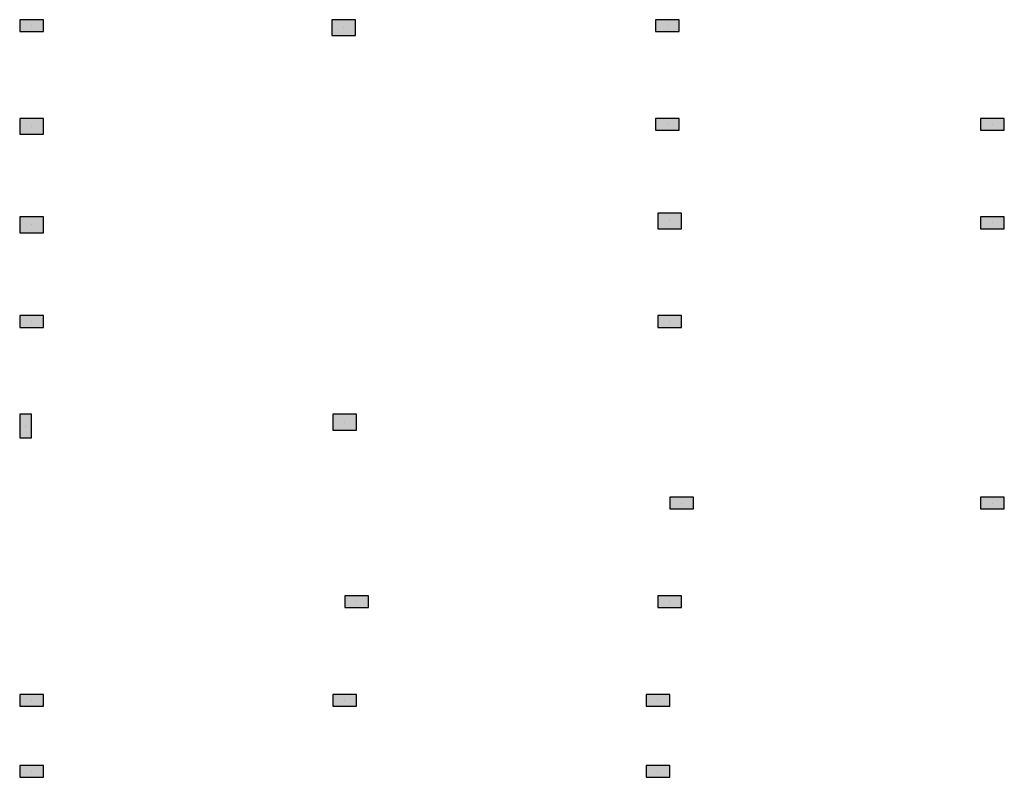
# Model space of a CAD drawing. Extents: x 0 to 119, y 0 to 84.
# Tile 6 of 12: x 61 to 84, y 24 to 42. Entities that reach past the tile are written whole.
import ezdxf

# ---------------------------------------------------------------- set-up
doc = ezdxf.new("R2010")
doc.units = 0
doc.header["$MEASUREMENT"] = 0
for name, color, linetype in [('1', 1, 'CONTINUOUS'), ('2', 2, 'CONTINUOUS'), ('9', 9, 'CONTINUOUS')]:
    doc.layers.add(name, color=color, linetype=linetype)

msp = doc.modelspace()

# ---------------------------------------------------------------- linework, layer by layer
at = {"layer": '1', "linetype": 'Continuous'}
for p, q in [((61.459644, 41.768422), (61.459644, 41.768422)), ((76.114189, 41.768422), (76.114189, 41.768422)), ((68.650553, 41.722967), (68.650553, 41.722967)), ((76.114189, 39.495695), (76.114189, 39.495695)), ((83.605098, 39.495695), (83.605098, 39.495695)), ((61.459644, 39.45024), (61.459644, 39.45024)), ((76.168735, 37.268422), (76.168735, 37.268422)), ((83.605098, 37.222967), (83.605098, 37.222967)), ((61.459644, 37.177513), (61.459644, 37.177513)), ((61.459644, 34.95024), (61.459644, 34.95024)), ((76.168735, 34.95024), (76.168735, 34.95024)), ((61.32328, 32.541149), (61.32328, 32.541149)), ((68.677825, 32.632058), (68.677825, 32.632058)), ((76.441462, 30.768422), (76.441462, 30.768422)), ((83.605098, 30.768422), (83.605098, 30.768422)), ((68.950553, 28.495695), (68.950553, 28.495695)), ((76.168735, 28.495695), (76.168735, 28.495695)), ((61.459644, 26.222967), (61.459644, 26.222967)), ((68.677825, 26.222967), (68.677825, 26.222967)), ((75.896007, 26.222967), (75.896007, 26.222967)), ((61.459644, 24.586604), (61.459644, 24.586604)), ((75.896007, 24.586604), (75.896007, 24.586604))]:
    msp.add_line(p, q, dxfattribs=at)
at = {"layer": '2', "linetype": 'Continuous'}
for points in [[(61.732371, 41.632058), (61.732371, 41.904785), (61.186916, 41.904785), (61.186916, 41.632058), (61.732371, 41.632058)], [(68.92328, 41.541149), (68.92328, 41.904785), (68.377825, 41.904785), (68.377825, 41.541149), (68.92328, 41.541149)], [(76.386916, 41.632058), (76.386916, 41.904785), (75.841462, 41.904785), (75.841462, 41.632058), (76.386916, 41.632058)], [(61.732371, 39.268422), (61.732371, 39.632058), (61.186916, 39.632058), (61.186916, 39.268422), (61.732371, 39.268422)], [(76.386916, 39.359331), (76.386916, 39.632058), (75.841462, 39.632058), (75.841462, 39.359331), (76.386916, 39.359331)], [(83.877825, 39.359331), (83.877825, 39.632058), (83.332371, 39.632058), (83.332371, 39.359331), (83.877825, 39.359331)], [(76.441462, 37.086604), (76.441462, 37.45024), (75.896007, 37.45024), (75.896007, 37.086604), (76.441462, 37.086604)], [(61.732371, 36.995695), (61.732371, 37.359331), (61.186916, 37.359331), (61.186916, 36.995695), (61.732371, 36.995695)], [(83.332371, 37.359331), (83.332371, 37.086604), (83.877825, 37.086604), (83.877825, 37.359331), (83.332371, 37.359331)], [(61.732371, 34.813876), (61.732371, 35.086604), (61.186916, 35.086604), (61.186916, 34.813876), (61.732371, 34.813876)], [(75.896007, 35.086604), (75.896007, 34.813876), (76.441462, 34.813876), (76.441462, 35.086604), (75.896007, 35.086604)], [(61.186916, 32.268422), (61.459644, 32.268422), (61.459644, 32.813876), (61.186916, 32.813876), (61.186916, 32.268422)], [(68.405098, 32.813876), (68.405098, 32.45024), (68.950553, 32.45024), (68.950553, 32.813876), (68.405098, 32.813876)], [(76.168735, 30.904785), (76.168735, 30.632058), (76.714189, 30.632058), (76.714189, 30.904785), (76.168735, 30.904785)], [(83.332371, 30.904785), (83.332371, 30.632058), (83.877825, 30.632058), (83.877825, 30.904785), (83.332371, 30.904785)], [(68.677825, 28.632058), (68.677825, 28.359331), (69.22328, 28.359331), (69.22328, 28.632058), (68.677825, 28.632058)], [(75.896007, 28.632058), (75.896007, 28.359331), (76.441462, 28.359331), (76.441462, 28.632058), (75.896007, 28.632058)], [(61.186916, 26.359331), (61.186916, 26.086604), (61.732371, 26.086604), (61.732371, 26.359331), (61.186916, 26.359331)], [(68.405098, 26.359331), (68.405098, 26.086604), (68.950553, 26.086604), (68.950553, 26.359331), (68.405098, 26.359331)], [(75.62328, 26.359331), (75.62328, 26.086604), (76.168735, 26.086604), (76.168735, 26.359331), (75.62328, 26.359331)], [(61.186916, 24.722967), (61.186916, 24.45024), (61.732371, 24.45024), (61.732371, 24.722967), (61.186916, 24.722967)], [(75.62328, 24.722967), (75.62328, 24.45024), (76.168735, 24.45024), (76.168735, 24.722967), (75.62328, 24.722967)]]:
    msp.add_lwpolyline(points, dxfattribs=at)
at = {"layer": '9', "linetype": 'Continuous'}
for points in [[(61.732371, 41.632058), (61.732371, 41.904785), (61.186916, 41.904785)], [(61.732371, 41.632058), (61.186916, 41.904785), (61.186916, 41.632058)], [(68.92328, 41.541149), (68.92328, 41.904785), (68.377825, 41.904785)], [(68.92328, 41.541149), (68.377825, 41.904785), (68.377825, 41.541149)], [(76.386916, 41.632058), (76.386916, 41.904785), (75.841462, 41.904785)], [(76.386916, 41.632058), (75.841462, 41.904785), (75.841462, 41.632058)], [(61.732371, 41.632058), (61.186916, 41.632058), (61.732371, 41.632058)], [(68.92328, 41.541149), (68.377825, 41.541149), (68.92328, 41.541149)], [(76.386916, 41.632058), (75.841462, 41.632058), (76.386916, 41.632058)], [(61.732371, 39.268422), (61.732371, 39.632058), (61.186916, 39.632058)], [(61.732371, 39.268422), (61.186916, 39.632058), (61.186916, 39.268422)], [(76.386916, 39.359331), (76.386916, 39.632058), (75.841462, 39.632058)], [(76.386916, 39.359331), (75.841462, 39.632058), (75.841462, 39.359331)], [(83.877825, 39.359331), (83.877825, 39.632058), (83.332371, 39.632058)], [(83.877825, 39.359331), (83.332371, 39.632058), (83.332371, 39.359331)], [(61.732371, 39.268422), (61.186916, 39.268422), (61.732371, 39.268422)], [(76.386916, 39.359331), (75.841462, 39.359331), (76.386916, 39.359331)], [(83.877825, 39.359331), (83.332371, 39.359331), (83.877825, 39.359331)], [(76.441462, 37.086604), (76.441462, 37.45024), (75.896007, 37.45024)], [(76.441462, 37.086604), (75.896007, 37.45024), (75.896007, 37.086604)], [(61.732371, 36.995695), (61.732371, 37.359331), (61.186916, 37.359331)], [(61.732371, 36.995695), (61.186916, 37.359331), (61.186916, 36.995695)], [(83.332371, 37.359331), (83.332371, 37.086604), (83.877825, 37.086604)], [(83.332371, 37.359331), (83.877825, 37.086604), (83.877825, 37.359331)], [(83.332371, 37.359331), (83.877825, 37.359331), (83.332371, 37.359331)], [(61.732371, 36.995695), (61.186916, 36.995695), (61.732371, 36.995695)], [(76.441462, 37.086604), (75.896007, 37.086604), (76.441462, 37.086604)], [(61.732371, 34.813876), (61.732371, 35.086604), (61.186916, 35.086604)], [(61.732371, 34.813876), (61.186916, 35.086604), (61.186916, 34.813876)], [(75.896007, 35.086604), (75.896007, 34.813876), (76.441462, 34.813876)], [(75.896007, 35.086604), (76.441462, 34.813876), (76.441462, 35.086604)], [(75.896007, 35.086604), (76.441462, 35.086604), (75.896007, 35.086604)], [(61.732371, 34.813876), (61.186916, 34.813876), (61.732371, 34.813876)], [(61.186916, 32.268422), (61.459644, 32.268422), (61.459644, 32.813876)], [(61.186916, 32.268422), (61.459644, 32.813876), (61.186916, 32.813876)], [(61.186916, 32.268422), (61.186916, 32.813876), (61.186916, 32.268422)], [(68.405098, 32.813876), (68.405098, 32.45024), (68.950553, 32.45024)], [(68.405098, 32.813876), (68.950553, 32.45024), (68.950553, 32.813876)], [(68.405098, 32.813876), (68.950553, 32.813876), (68.405098, 32.813876)], [(76.168735, 30.904785), (76.168735, 30.632058), (76.714189, 30.632058)], [(76.168735, 30.904785), (76.714189, 30.632058), (76.714189, 30.904785)], [(76.168735, 30.904785), (76.714189, 30.904785), (76.168735, 30.904785)], [(83.332371, 30.904785), (83.332371, 30.632058), (83.877825, 30.632058)], [(83.332371, 30.904785), (83.877825, 30.632058), (83.877825, 30.904785)], [(83.332371, 30.904785), (83.877825, 30.904785), (83.332371, 30.904785)], [(68.677825, 28.632058), (68.677825, 28.359331), (69.22328, 28.359331)], [(68.677825, 28.632058), (69.22328, 28.359331), (69.22328, 28.632058)], [(68.677825, 28.632058), (69.22328, 28.632058), (68.677825, 28.632058)], [(75.896007, 28.632058), (75.896007, 28.359331), (76.441462, 28.359331)], [(75.896007, 28.632058), (76.441462, 28.359331), (76.441462, 28.632058)], [(75.896007, 28.632058), (76.441462, 28.632058), (75.896007, 28.632058)], [(61.186916, 26.359331), (61.186916, 26.086604), (61.732371, 26.086604)], [(61.186916, 26.359331), (61.732371, 26.086604), (61.732371, 26.359331)], [(61.186916, 26.359331), (61.732371, 26.359331), (61.186916, 26.359331)], [(68.405098, 26.359331), (68.405098, 26.086604), (68.950553, 26.086604)], [(68.405098, 26.359331), (68.950553, 26.086604), (68.950553, 26.359331)], [(68.405098, 26.359331), (68.950553, 26.359331), (68.405098, 26.359331)], [(75.62328, 26.359331), (75.62328, 26.086604), (76.168735, 26.086604)], [(75.62328, 26.359331), (76.168735, 26.086604), (76.168735, 26.359331)], [(75.62328, 26.359331), (76.168735, 26.359331), (75.62328, 26.359331)], [(61.186916, 24.722967), (61.186916, 24.45024), (61.732371, 24.45024)], [(61.186916, 24.722967), (61.732371, 24.45024), (61.732371, 24.722967)], [(61.186916, 24.722967), (61.732371, 24.722967), (61.186916, 24.722967)], [(75.62328, 24.722967), (75.62328, 24.45024), (76.168735, 24.45024)], [(75.62328, 24.722967), (76.168735, 24.45024), (76.168735, 24.722967)], [(75.62328, 24.722967), (76.168735, 24.722967), (75.62328, 24.722967)]]:
    msp.add_solid(points, dxfattribs=at)

doc.saveas('drawing.dxf')
